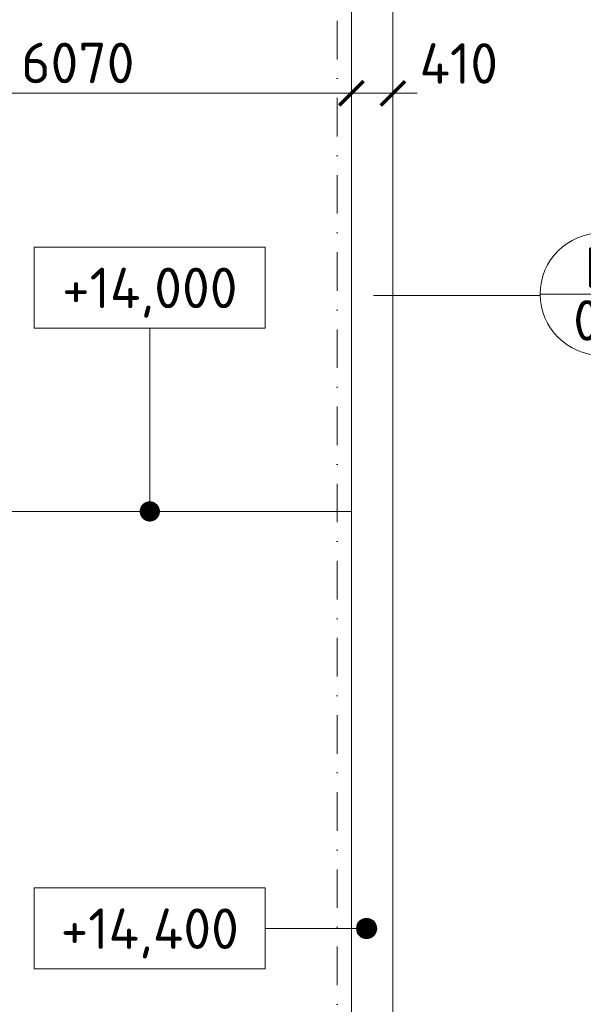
# Model space of a CAD drawing. Header units: millimetres. Extents: x 5450 to 1919026, y -34905 to 130825.
# Tile 150 of 154: x 215203 to 220766, y 79601 to 89327. Entities that reach past the tile are written whole.
import ezdxf
from ezdxf.enums import TextEntityAlignment as Align

# ---------------------------------------------------------------- set-up
doc = ezdxf.new("R2010")
doc.units = ezdxf.units.MM
doc.linetypes.add('CENTERX2', pattern=[101.6, 63.5, -12.7, 12.7, -12.7])
doc.linetypes.add('DASHDOT', pattern=[25.4, 12.7, -6.35, 0, -6.35])
doc.layers.get('Defpoints').update_dxf_attribs({"color": 8})
for name, color, linetype, lineweight in [('A99_N_kce-pohl', 1, 'Continuous', 9), ('A99_N_koty-200', 5, 'Continuous', 5), ('A99_N_koty-vysk', 160, 'Continuous', 5), ('A99_N_znaceni 200', 5, 'Continuous', 5), ('A99_S_kce-pohl', 7, 'Continuous', 5), ('A99_S_osy', 1, 'CENTERX2', 5)]:
    doc.layers.add(name, color=color, linetype=linetype, lineweight=lineweight)
doc.styles.add('A99_kota', font='isocpeur.ttf', dxfattribs={"height": 2})
doc.styles.add('A99_popis', font='isocpeur.ttf')
doc.dimstyles.new('A99_kota_200 new', dxfattribs={"dimscale": 200, "dimtxt": 2, "dimasz": 1.2, "dimexe": 0.5, "dimexo": 1.5, "dimgap": 0.3, "dimtad": 1, "dimdec": 0, "dimzin": 3, "dimdsep": 46, "dimtxsty": 'A99_kota', "dimblk": 'ARCHTICK', "dimcen": 2.5, "dimazin": 2, "dimtfac": 0.75, "dimtdec": 0, "dimtmove": 2, "dimatfit": 0, "dimfxl": 4, "dimfxlon": 1, "dimtolj": 1, "dimtzin": 0, "dimlwd": 5, "dimlwe": 5, "dimarcsym": 0})

# ---------------------------------------------------------------- blocks, each defined once
blk = doc.blocks.new('*U16')
at = {"color": 0, "linetype": 'ByBlock'}
blk.add_line((0, -2), (-5, -2), dxfattribs=at)
blk.add_lwpolyline([(0, -4), (11.4, -4), (11.4, 0), (0, 0)], close=True, dxfattribs=at)
at = {"color": 0, "linetype": 'ByBlock', "ltscale": 200, "const_width": 0.5}
blk.add_lwpolyline([(-5.25, -2, -1), (-4.75, -2, -1)], format="xyb", close=True, dxfattribs=at)
at = {"color": 0, "linetype": 'ByBlock'}
blk.add_circle((-5, -2), 0.5, dxfattribs=at)
at = {"color": 0, "linetype": 'ByBlock', "style": 'A99_kota'}
for tag, p in [('VYSKA', (5.7, -2.241)), ('VYSKA_POPIS1', (5.7, -6.041)), ('VYSKA_POPIS2', (5.9, -9.541)), ('VYSKA_POPIS3', (5.9, -13.041))]:
    blk.add_attdef(tag, text='', height=2, dxfattribs=at).set_placement(p, align=Align.MIDDLE)
blk = doc.blocks.new('*U17')
at = {"color": 0, "linetype": 'ByBlock'}
blk.add_line((5.7, -4), (5.7, -13.05), dxfattribs=at)
blk.add_lwpolyline([(0, -4), (11.4, -4), (11.4, 0), (0, 0)], close=True, dxfattribs=at)
at = {"color": 0, "linetype": 'ByBlock', "ltscale": 200, "const_width": 0.5}
blk.add_lwpolyline([(5.7, -13.3, -1), (5.7, -12.8, -1)], format="xyb", close=True, dxfattribs=at)
at = {"color": 0, "linetype": 'ByBlock', "style": 'A99_kota'}
for tag, p in [('VYSKA', (5.7, -2.241)), ('VYSKA_POPIS1', (5.7, -6.041)), ('VYSKA_POPIS2', (5.9, -9.541)), ('VYSKA_POPIS3', (5.9, -13.041))]:
    blk.add_attdef(tag, text='', height=2, dxfattribs=at).set_placement(p, align=Align.MIDDLE)
blk = doc.blocks.new('*U14')
at = {"color": 0, "linetype": 'ByBlock'}
blk.add_line((-3.02, 0), (3.02, 0), dxfattribs=at)
blk.add_circle((0, 0), 3.02, dxfattribs=at)
at = {"color": 0, "linetype": 'ByBlock', "style": 'A99_popis'}
for tag, p in [('KATEGORIE', (0, 1.31)), ('PRVEK', (0, -1.298))]:
    blk.add_attdef(tag, text='', height=2, dxfattribs=at).set_placement(p, align=Align.MIDDLE_CENTER)
blk = doc.blocks.new('_ArchTick')
at = {"color": 0, "linetype": 'ByBlock', "const_width": 0.15}
blk.add_lwpolyline([(-0.5, -0.5), (0.5, 0.5)], dxfattribs=at)
blk = doc.blocks.new('*D1087')
at = {"layer": 'A99_N_koty-200', "color": 0, "linetype": 'Continuous', "lineweight": 5, "transparency": 16777216}
for p, q in [((212407.3, 87800), (212407.3, 88700)), ((218477.3, 88600), (218477.3, 88700)), ((212407.3, 88600), (218477.3, 88600))]:
    blk.add_line(p, q, dxfattribs=at)
at = {"layer": 'Defpoints', "color": 0, "linetype": 'Continuous', "lineweight": 18, "transparency": 16777216}
for p in [(218477.3, 88600), (218477.3, 88395), (212407.3, 86475)]:
    blk.add_point(p, dxfattribs=at)
at = {"layer": 'A99_N_koty-200', "color": 0, "linetype": 'Continuous', "lineweight": 5, "transparency": 16777216, "xscale": 240, "yscale": 240, "zscale": 240, "rotation": 180}
blk.add_blockref('_ArchTick', (212407.3, 88600), dxfattribs=at)
at = {"layer": 'A99_N_koty-200', "color": 0, "linetype": 'Continuous', "lineweight": 5, "transparency": 16777216, "xscale": 240, "yscale": 240, "zscale": 240}
blk.add_blockref('_ArchTick', (218477.3, 88600), dxfattribs=at)
at = {"layer": 'A99_N_koty-200', "color": 0, "linetype": 'Continuous', "transparency": 16777216, "insert": (215777.3, 88900), "char_height": 400, "attachment_point": 5, "style": 'A99_kota'}
blk.add_mtext('\\A1;6070', dxfattribs=at)
blk = doc.blocks.new('*D1089')
at = {"layer": 'A99_N_koty-200', "color": 0, "linetype": 'Continuous', "lineweight": 5, "transparency": 16777216}
for p, q in [((218887.3, 88600), (218887.3, 88700)), ((218477.3, 88600), (218237.3, 88600)), ((218477.3, 88600), (218477.3, 88500)), ((218887.3, 88600), (218477.3, 88600)), ((218887.3, 88600), (219127.3, 88600))]:
    blk.add_line(p, q, dxfattribs=at)
at = {"layer": 'Defpoints', "color": 0, "linetype": 'Continuous', "lineweight": 18, "transparency": 16777216}
for p in [(218477.3, 88600), (218477.3, 88600), (218887.3, 88365)]:
    blk.add_point(p, dxfattribs=at)
at = {"layer": 'A99_N_koty-200', "color": 0, "linetype": 'Continuous', "lineweight": 5, "transparency": 16777216, "xscale": 240, "yscale": 240, "zscale": 240}
blk.add_blockref('_ArchTick', (218477.3, 88600), dxfattribs=at)
at = {"layer": 'A99_N_koty-200', "color": 0, "linetype": 'Continuous', "lineweight": 5, "transparency": 16777216, "xscale": 240, "yscale": 240, "zscale": 240, "rotation": 180}
blk.add_blockref('_ArchTick', (218887.3, 88600), dxfattribs=at)
at = {"layer": 'A99_N_koty-200', "color": 0, "linetype": 'Continuous', "transparency": 16777216, "insert": (219537.3, 88895), "char_height": 400, "attachment_point": 5, "style": 'A99_kota'}
blk.add_mtext('\\A1;410', dxfattribs=at)

msp = doc.modelspace()

# ---------------------------------------------------------------- linework, layer by layer
at = {"layer": 'A99_N_kce-pohl', "linetype": 'Continuous', "lineweight": 9}
for points in [[(218887.3, 56520), (218887.3, 94600)], [(218477.3, 57350), (218477.3, 94190)], [(218477.3, 84470), (212547.3, 84470)]]:
    msp.add_lwpolyline(points, dxfattribs=at)
at = {"layer": 'A99_N_znaceni 200'}
msp.add_lwpolyline([(220340.7, 86601.9), (218696.8, 86601.9)], dxfattribs=at)
at = {"layer": 'A99_S_kce-pohl', "linetype": 'Continuous', "ltscale": 25}
msp.add_line((218887.3, 94300), (218887.3, 87350), dxfattribs=at)
at = {"layer": 'A99_S_osy', "linetype": 'DASHDOT', "lineweight": 5, "ltscale": 30}
msp.add_lwpolyline([(218337.3, 130470), (218337.3, 27060)], dxfattribs=at)

# ---------------------------------------------------------------- block references
at = {"layer": 'A99_N_koty-vysk'}
ref = msp.add_blockref('*U17', (217627.3, 87080), dxfattribs=dict(at, xscale=-200, yscale=200, zscale=200))
ref.add_attrib('VYSKA', '+14,000', dxfattribs={"layer": '0', "color": 0, "linetype": 'ByBlock', "height": 400, "style": 'A99_kota'}).set_placement((216487.3, 86631.8), align=Align.MIDDLE)
ref = msp.add_blockref('*U16', (217627.3, 80750), dxfattribs=dict(at, xscale=-200, yscale=200, zscale=200))
ref.add_attrib('VYSKA', '+14,400', dxfattribs={"layer": '0', "color": 0, "linetype": 'ByBlock', "height": 400, "style": 'A99_kota'}).set_placement((216487.3, 80301.8), align=Align.MIDDLE)
at = {"layer": 'A99_N_znaceni 200', "xscale": 200, "yscale": 200, "zscale": 200}
msp.add_blockref('*U14', (220944.5, 86616.5), dxfattribs=at).add_auto_attribs({'KATEGORIE': 'K', 'PRVEK': '03'})

# ---------------------------------------------------------------- dimensions: what is measured, and where the dimension line sits
at = {"layer": 'A99_N_koty-200', "linetype": 'Continuous'}
dim = msp.add_linear_dim(base=(218477.3, 88600), p1=(212407.3, 86475), p2=(218477.3, 88395), dimstyle='A99_kota_200 new', override={"dimscale": 0, "dimtix": 1, "dimtofl": 1, "dimtmove": 2, "dimatfit": 0}, dxfattribs=at)
dim.commit()
dim.dimension.update_dxf_attribs({"geometry": '*D1087', "text_midpoint": (215777.3, 88900), "dimtype": 160})
dim = msp.add_linear_dim(base=(218477.3, 88600), p1=(218887.3, 88365), p2=(218477.3, 88600), angle=180, dimstyle='A99_kota_200 new', override={"dimscale": 0, "dimtix": 1, "dimtofl": 1, "dimtmove": 2, "dimatfit": 0}, dxfattribs=at)
dim.commit()
dim.dimension.update_dxf_attribs({"geometry": '*D1089', "text_midpoint": (219537.3, 88895), "dimtype": 160})

doc.saveas('drawing.dxf')
